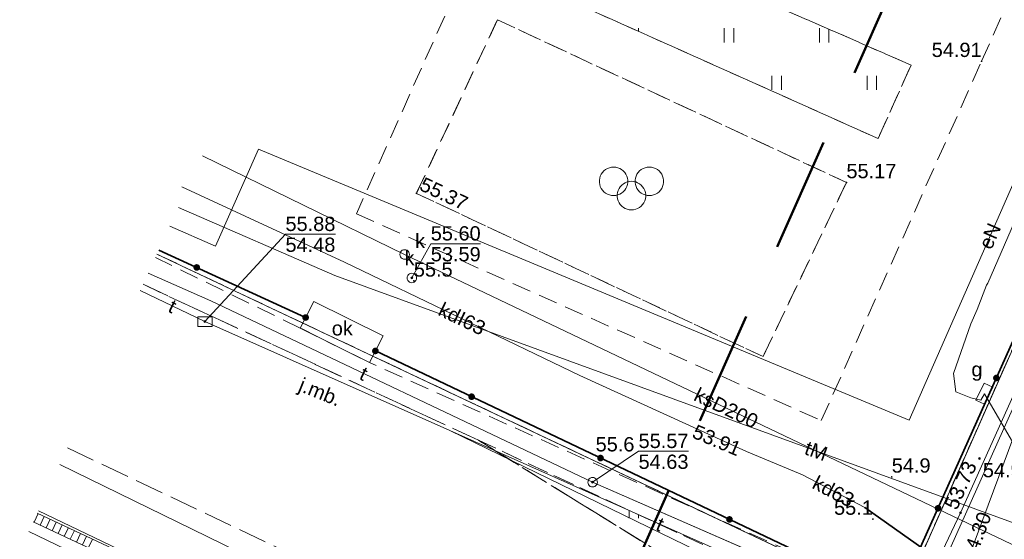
# Model space of a CAD drawing. Extents: x 5462052 to 5462554, y 5922477 to 5923179.
# Tile 2 of 42: x 5462060 to 5462112, y 5922656 to 5922684. Entities that reach past the tile are written whole.
import ezdxf
from ezdxf.enums import TextEntityAlignment as Align

# ---------------------------------------------------------------- set-up
doc = ezdxf.new("R2010")
doc.units = 0
doc.header["$PDMODE"] = 32
doc.header["$PDSIZE"] = 0.1
for name, pattern in [('PRZER1-1', [2, 1, -1]), ('PRZER2-1', [3, 2, -1]), ('PRZER3-1', [4, 3, -1]), ('PRZER3-2', [5, 3, -2])]:
    doc.linetypes.add(name, pattern=pattern)
doc.layers.get('0').update_dxf_attribs({"linetype": 'CONTINUOUS', "lineweight": 13})
doc.layers.add('!pomiar wys', color=7, linetype='CONTINUOUS')
for name, color, linetype, lineweight in [('EGDE', 7, 'CONTINUOUS', 18), ('GESDRK', 7, 'CONTINUOUS', 0), ('GUPPRZ', 7, 'CONTINUOUS', 18), ('GUPPRZ_O', 7, 'CONTINUOUS', 18), ('OTKC', 7, 'PRZER2-1', 18), ('OTKI', 7, 'CONTINUOUS', 18), ('OTKI_O', 7, 'CONTINUOUS', 18), ('OTKJ', 7, 'PRZER3-1', 18), ('OTKJ_O', 7, 'PRZER3-1', 18), ('OTOO', 7, 'CONTINUOUS', 35), ('OTRN', 7, 'CONTINUOUS', 13), ('OTRN_O', 7, 'CONTINUOUS', 13), ('OTRS', 7, 'CONTINUOUS', 13), ('OTRS_O', 7, 'CONTINUOUS', 13), ('OTSZ', 7, 'PRZER2-1', 18), ('OTZT', 7, 'PRZER2-1', 18), ('SULO', 7, 'CONTINUOUS', 35), ('SUPK', 7, 'CONTINUOUS', 18), ('zakres', 5, 'PRZER3-2', 50)]:
    doc.layers.add(name, color=color, linetype=linetype, lineweight=lineweight)
for name, color, linetype, lineweight, true_color in [('EGUG', 7, 'PRZER1-1', 18, 0x008000), ('SUEP', 1, 'CONTINUOUS', 18, 0xff0000), ('SUEP_O', 1, 'CONTINUOUS', 18, 0xff0000), ('SUGP', 7, 'CONTINUOUS', 18, 0xbfbf00), ('SUGS', 7, 'CONTINUOUS', 18, 0xbfbf00), ('SUGS_O', 7, 'CONTINUOUS', 18, 0xbfbf00), ('SUKL', 7, 'CONTINUOUS', 18, 0x803300), ('SUKP', 7, 'CONTINUOUS', 18, 0x803300), ('SUKP_O', 7, 'CONTINUOUS', 18, 0x803300), ('SUKS', 7, 'CONTINUOUS', 18, 0x803300), ('SUKS_O', 7, 'CONTINUOUS', 18, 0x803300), ('SUTP', 7, 'CONTINUOUS', 18, 0xff9100), ('SUTP_O', 7, 'CONTINUOUS', 18, 0xff9100), ('SUWP', 5, 'CONTINUOUS', 18, 0x0000ff)]:
    doc.layers.add(name, color=color, linetype=linetype, lineweight=lineweight, true_color=true_color)
doc.styles.add('GEO-INFO', font='arial.ttf')
pattern_1 = [(90, (5460000, 5920000), (-2.5, 2.5), [0.75, -4.25]), (90, (5460000.5, 5920000), (-2.5, 2.5), [0.75, -4.25])]

# ---------------------------------------------------------------- blocks, each defined once
blk = doc.blocks.new('POINT')
at = {"color": 0}
blk.add_point((0, 0), dxfattribs=at)
blk = doc.blocks.new('OKRAG_PELNY')
at = {"color": 0}
blk.add_lwpolyline([(0, 0.5), (0.12941, 0.482963), (0.25, 0.433013), (0.353553, 0.353553), (0.433013, 0.25), (0.482963, 0.12941), (0.5, 0), (0.482963, -0.12941), (0.433013, -0.25), (0.353553, -0.353553), (0.25, -0.433013), (0.12941, -0.482963), (0, -0.5), (-0.12941, -0.482963), (-0.25, -0.433013), (-0.353553, -0.353553), (-0.433013, -0.25), (-0.482963, -0.12941), (-0.5, 0), (-0.482963, 0.12941), (-0.433013, 0.25), (-0.353553, 0.353553), (-0.25, 0.433013), (-0.12941, 0.482963)], close=True, dxfattribs=at)
blk = doc.blocks.new('SZAFA1')
at = {"color": 0}
blk.add_lwpolyline([(-1, -0.5), (-1, 0.5), (1, 0.5), (1, -0.5)], close=True, dxfattribs=at)
blk = doc.blocks.new('PROSTOKAT1_5-1_PELNY')
at = {"color": 0}
blk.add_lwpolyline([(0.75, -0.5), (-0.75, -0.5), (-0.75, 0.5), (0.75, 0.5)], close=True, dxfattribs=at)
blk = doc.blocks.new('KOLO')
blk.add_hatch(color=0).paths.add_polyline_path([(-0.5, 0), (-0.482963, -0.12941), (-0.433013, -0.25), (-0.353553, -0.353553), (-0.25, -0.433013), (-0.12941, -0.482963), (0, -0.5), (0.12941, -0.482963), (0.25, -0.433013), (0.353553, -0.353553), (0.433013, -0.25), (0.482963, -0.12941), (0.5, 0), (0.482963, 0.12941), (0.433013, 0.25), (0.353553, 0.353553), (0.25, 0.433013), (0.12941, 0.482963), (0, 0.5), (-0.12941, 0.482963), (-0.25, 0.433013), (-0.353553, 0.353553), (-0.433013, 0.25), (-0.482963, 0.12941)])
blk = doc.blocks.new('PION_C')
at = {"color": 0}
blk.add_lwpolyline([(0, 0.5), (0, -0.5)], dxfattribs=at)
blk = doc.blocks.new('BUBS04')
at = {"color": 0}
for points in [[(-1.875, 2.25), (-1.651437, 2.233246), (-1.432867, 2.183359), (-1.224174, 2.101453), (-1.03002, 1.989358), (-0.854741, 1.849578), (-0.702253, 1.685235), (-0.575962, 1.5), (-0.478689, 1.298012), (-0.412608, 1.083781), (-0.379194, 0.862095), (-0.379194, 0.637905), (-0.412608, 0.416219), (-0.478689, 0.201988), (-0.575962, 0), (-0.702253, -0.185235), (-0.854741, -0.349578), (-1.03002, -0.489358), (-1.224174, -0.601453), (-1.432867, -0.683359), (-1.651437, -0.733246), (-1.875, -0.75), (-2.098563, -0.733246), (-2.317133, -0.683359), (-2.525826, -0.601453), (-2.71998, -0.489358), (-2.895259, -0.349578), (-3.047747, -0.185235), (-3.174038, 0), (-3.271311, 0.201988), (-3.337392, 0.416219), (-3.370806, 0.637905), (-3.370806, 0.862095), (-3.337392, 1.083781), (-3.271311, 1.298012), (-3.174038, 1.5), (-3.047747, 1.685235), (-2.895259, 1.849578), (-2.71998, 1.989358), (-2.525826, 2.101453), (-2.317133, 2.183359), (-2.098563, 2.233246)], [(1.875, 2.25), (2.098563, 2.233246), (2.317133, 2.183359), (2.525826, 2.101453), (2.71998, 1.989358), (2.895259, 1.849578), (3.047747, 1.685235), (3.174038, 1.5), (3.271311, 1.298012), (3.337392, 1.083781), (3.370806, 0.862095), (3.370806, 0.637905), (3.337392, 0.416219), (3.271311, 0.201988), (3.174038, 0), (3.047747, -0.185235), (2.895259, -0.349578), (2.71998, -0.489358), (2.525826, -0.601453), (2.317133, -0.683359), (2.098563, -0.733246), (1.875, -0.75), (1.651437, -0.733246), (1.432867, -0.683359), (1.224174, -0.601453), (1.03002, -0.489358), (0.854741, -0.349578), (0.702253, -0.185235), (0.575962, 0), (0.478689, 0.201988), (0.412608, 0.416219), (0.379194, 0.637905), (0.379194, 0.862095), (0.412608, 1.083781), (0.478689, 1.298012), (0.575962, 1.5), (0.702253, 1.685235), (0.854741, 1.849578), (1.03002, 1.989358), (1.224174, 2.101453), (1.432867, 2.183359), (1.651437, 2.233246)], [(0, 0.75), (0.223563, 0.733246), (0.442133, 0.683359), (0.650826, 0.601453), (0.84498, 0.489358), (1.020259, 0.349578), (1.172747, 0.185235), (1.299038, 0), (1.396311, -0.201988), (1.462392, -0.416219), (1.495806, -0.637905), (1.495806, -0.862095), (1.462392, -1.083781), (1.396311, -1.298012), (1.299038, -1.5), (1.172747, -1.685235), (1.020259, -1.849578), (0.84498, -1.989358), (0.650826, -2.101453), (0.442133, -2.183359), (0.223563, -2.233246), (0, -2.25), (-0.223563, -2.233246), (-0.442133, -2.183359), (-0.650826, -2.101453), (-0.84498, -1.989358), (-1.020259, -1.849578), (-1.172747, -1.685235), (-1.299038, -1.5), (-1.396311, -1.298012), (-1.462392, -1.083781), (-1.495806, -0.862095), (-1.495806, -0.637905), (-1.462392, -0.416219), (-1.396311, -0.201988), (-1.299038, 0), (-1.172747, 0.185235), (-1.020259, 0.349578), (-0.84498, 0.489358), (-0.650826, 0.601453), (-0.442133, 0.683359), (-0.223563, 0.733246)]]:
    blk.add_lwpolyline(points, close=True, dxfattribs=at)

msp = doc.modelspace()

# ---------------------------------------------------------------- hatches: boundary and pattern name
at = {"layer": 'OTZT', "linetype": 'Continuous'}
h = msp.add_hatch(dxfattribs=at)
h.set_pattern_fill('PTTU04', color=256, scale=0.5, style=0)
h.set_pattern_definition(pattern_1)
h.paths.add_polyline_path([(5462088.09, 5922689.7), (5462086.41, 5922686.03), (5462105.58, 5922677.45), (5462107.32, 5922681.31)], flags=0)
h = msp.add_hatch(dxfattribs=at)
h.set_pattern_fill('PTTU04', color=256, scale=0.5, style=0)
h.set_pattern_definition(pattern_1)
h.paths.add_polyline_path([(5462084.592, 5922661.595), (5462103.478, 5922649.906), (5462104.977, 5922649.776), (5462107.013, 5922650.053), (5462108.503, 5922650.467)], flags=0)

# ---------------------------------------------------------------- linework, layer by layer
msp.add_point((5462110.902, 5922660.633, 54.96))
at = {"layer": 'EGDE', "linetype": 'Continuous', "elevation": 10.22}
for points in [[(5462260.451, 5922994.783), (5462257.87, 5922988.68), (5462236.33, 5922937.77), (5462226.35, 5922914.18), (5462222.41, 5922904.86), (5462218.2, 5922904.02), (5462198.69, 5922860.52), (5462195.01, 5922852.31), (5462186.42, 5922833.17), (5462106.7, 5922652.95), (5462122.31, 5922642.45), (5462125.42, 5922649.82), (5462149.64, 5922707.11), (5462153.14, 5922715.39), (5462179.54, 5922777.82), (5462231.34, 5922900.3), (5462234.45, 5922907.67), (5462261.1, 5922970.68), (5462269.821, 5922991.294)], [(5462106.7, 5922652.95), (5462186.42, 5922833.17), (5462149.71, 5922820.72), (5462134.287, 5922815.49)], [(5462060.499, 5922655.765), (5462134.14, 5922620.59), (5462140.64, 5922617.48), (5462379.26, 5922504.49), (5462394.55, 5922499.42), (5462403.44, 5922496.9), (5462407.29, 5922495.8), (5462408.69, 5922495.4), (5462424.66, 5922494.89), (5462438.61, 5922495.21), (5462484.37, 5922501.25), (5462484.19, 5922504.97), (5462482.73, 5922519.39), (5462445.52, 5922512.89), (5462428.16, 5922511.75), (5462412.32, 5922512.85), (5462398.2, 5922516.86), (5462383.16, 5922523.09), (5462355.99, 5922535.17), (5462122.31, 5922642.45), (5462106.7, 5922652.95), (5462067.71, 5922671.375)], [(5462067.71, 5922671.375), (5462106.7, 5922652.95)]]:
    msp.add_lwpolyline(points, dxfattribs=at)
at = {"layer": 'EGUG', "linetype": 'PRZER1-1', "ltscale": 0.5, "elevation": 10.08}
for points in [[(5462260.451, 5922994.783), (5462257.87, 5922988.68), (5462236.33, 5922937.77), (5462226.35, 5922914.18), (5462222.41, 5922904.86), (5462218.2, 5922904.02), (5462198.69, 5922860.52), (5462195.01, 5922852.31), (5462186.42, 5922833.17), (5462158.1, 5922769.16), (5462106.7, 5922652.95), (5462067.71, 5922671.375)], [(5462067.71, 5922671.375), (5462106.7, 5922652.95), (5462158.1, 5922769.16)]]:
    msp.add_lwpolyline(points, dxfattribs=at)
at = {"layer": 'GESDRK', "linetype": 'Continuous'}
msp.add_lwpolyline([(5462482.733, 5922519.386), (5462484.295, 5922524.662), (5462434.386, 5922523.617), (5462397.769, 5922530.518), (5462383.599, 5922533.19), (5462338.141, 5922548.915), (5462308.111, 5922563.155), (5462219.747, 5922605.063), (5462125.423, 5922649.821), (5462122.31, 5922642.451), (5462106.697, 5922652.953), (5462067.71, 5922671.373)], dxfattribs=at)
at = {"layer": 'GUPPRZ_O', "linetype": 'Continuous', "elevation": 10.8, "flags": 128}
for points in [[(5462077.078, 5922672.418), (5462074.458, 5922672.418), (5462070.225, 5922667.829)], [(5462074.458, 5922672.418), (5462077.078, 5922672.418)], [(5462084.71, 5922671.921), (5462082.089, 5922671.921), (5462081.097, 5922670.124)], [(5462082.089, 5922671.921), (5462084.71, 5922671.921)], [(5462095.624, 5922661.015), (5462093.003, 5922661.015), (5462090.59, 5922659.39)], [(5462093.003, 5922661.015), (5462095.624, 5922661.015)]]:
    msp.add_lwpolyline(points, dxfattribs=at)
at = {"layer": 'OTKC', "linetype": 'PRZER2-1', "ltscale": 0.5, "elevation": 10.18}
for points in [[(5462078.225, 5922694.136), (5462085.88, 5922690.73), (5462078.18, 5922673.49), (5462102.6, 5922662.63), (5462111.02, 5922681.51), (5462122.19, 5922706.64), (5462128.95, 5922703.7), (5462129.97, 5922705.91), (5462123.15, 5922708.89), (5462129.18, 5922722.57), (5462143.84, 5922755.69), (5462152.4, 5922774.92), (5462151.16, 5922778.1)], [(5462117.884, 5922664.526), (5462114.311, 5922656.395), (5462112.889, 5922654.585), (5462111.664, 5922653.524), (5462108.606, 5922652.1), (5462106.59, 5922653.24), (5462078.871, 5922665.675), (5462075.237, 5922667.489), (5462067.629, 5922671.199)], [(5462066.978, 5922669.79), (5462084.592, 5922661.595), (5462108.503, 5922650.467), (5462110.442, 5922651.201), (5462112.222, 5922652.142), (5462113.78, 5922653.403), (5462115.089, 5922654.927), (5462115.941, 5922656.383), (5462119.424, 5922664.501)]]:
    msp.add_lwpolyline(points, dxfattribs=at)
for points in [[(5462088.09, 5922689.7), (5462107.32, 5922681.31), (5462105.58, 5922677.45), (5462086.41, 5922686.03)], [(5462099.54, 5922665.99), (5462081.34, 5922674.57), (5462085.59, 5922683.69), (5462103.92, 5922675.14)]]:
    msp.add_lwpolyline(points, close=True, dxfattribs=at)
at = {"layer": 'OTKI', "linetype": 'Continuous', "elevation": 10.18}
msp.add_lwpolyline([(5462075.945, 5922668.888), (5462075.237, 5922667.489), (5462078.871, 5922665.675), (5462079.582, 5922667.082)], close=True, dxfattribs=at)
at = {"layer": 'OTKJ', "linetype": 'PRZER3-1', "ltscale": 0.5, "elevation": 10.18}
for points in [[(5462084.592, 5922661.595), (5462066.978, 5922669.79)], [(5462103.478, 5922649.906), (5462084.592, 5922661.595)], [(5462063.011, 5922661.202), (5462096.51, 5922645.283), (5462122.695, 5922632.758), (5462129.465, 5922629.556), (5462150.945, 5922619.432)]]:
    msp.add_lwpolyline(points, dxfattribs=at)
at = {"layer": 'OTOO', "linetype": 'Continuous', "elevation": 10.18}
for points in [[(5462129.41, 5922704.2), (5462106.59, 5922653.24), (5462079.182, 5922666.29)], [(5462067.81, 5922671.591), (5462075.518, 5922668.045)]]:
    msp.add_lwpolyline(points, dxfattribs=at)
at = {"layer": 'OTSZ', "linetype": 'PRZER2-1', "ltscale": 0.5, "elevation": 10.1}
msp.add_lwpolyline([(5462103.92, 5922675.14), (5462085.59, 5922683.69), (5462081.34, 5922674.57), (5462099.54, 5922665.99)], close=True, dxfattribs=at)
at = {"layer": 'OTZT', "linetype": 'PRZER2-1', "ltscale": 0.5, "elevation": 10.1}
for points in [[(5462107.32, 5922681.31), (5462088.09, 5922689.7), (5462086.41, 5922686.03), (5462105.58, 5922677.45)], [(5462084.592, 5922661.595), (5462103.478, 5922649.906), (5462104.977, 5922649.776), (5462107.013, 5922650.053), (5462108.503, 5922650.467)]]:
    msp.add_lwpolyline(points, close=True, dxfattribs=at)
at = {"layer": 'SUEP', "linetype": 'Continuous', "elevation": 10.14}
for points in [[(5462068.386, 5922672.837), (5462070.791, 5922671.791), (5462073.037, 5922676.89), (5462107.207, 5922662.649), (5462118.395, 5922688.115), (5462129.041, 5922711.702), (5462142.832, 5922742.868), (5462157.854, 5922777.397), (5462165.831, 5922792.825), (5462159.812, 5922797.724)], [(5462139.46, 5922609.77), (5462140.92, 5922613.23), (5462123.29, 5922621.579), (5462124.653, 5922626.309), (5462115.507, 5922630.503), (5462060.979, 5922656.802)], [(5462139.46, 5922609.77), (5462140.92, 5922613.23), (5462123.29, 5922621.579), (5462124.653, 5922626.309), (5462115.507, 5922630.503), (5462060.979, 5922656.802)]]:
    msp.add_lwpolyline(points, dxfattribs=at)
at = {"layer": 'SUGP', "linetype": 'Continuous', "elevation": 10.14}
for points in [[(5462129.61, 5922612.64), (5462129.61, 5922612.81), (5462139.96, 5922634.08), (5462142.78, 5922640.09), (5462122.88, 5922649.46), (5462112.22, 5922654.37), (5462110.29, 5922655.32), (5462112.99, 5922662.57), (5462118.55, 5922675.64), (5462120.22, 5922678.85), (5462129.99, 5922701.56), (5462133.79, 5922709.41), (5462135.62, 5922711.38), (5462138.86, 5922717.19), (5462148.22, 5922738.46), (5462152.56, 5922748.02), (5462159.389, 5922763.142), (5462168.69, 5922785.75), (5462174.05, 5922797.54), (5462179.61, 5922795.49), (5462185.28, 5922792.78), (5462205.02, 5922839.95), (5462205.257, 5922841.102), (5462205.468, 5922841.585)], [(5462152.405, 5922790.568), (5462157.592, 5922776.615), (5462157.695, 5922775.814), (5462149.106, 5922756.37), (5462136.721, 5922728.317), (5462124.107, 5922699.897), (5462116.575, 5922683.11), (5462116.832, 5922682.468), (5462111.344, 5922669.843), (5462111.273, 5922669.747), (5462110.786, 5922668.459), (5462110.446, 5922667.715), (5462109.549, 5922665.097), (5462109.66, 5922664.146), (5462110.446, 5922663.829), (5462110.973, 5922663.701), (5462111.165, 5922664.043)], [(5462111.165, 5922664.043), (5462113.815, 5922659.506), (5462115.305, 5922658.788), (5462116.83, 5922657.941), (5462122.276, 5922655.314), (5462123.627, 5922654.592), (5462126.209, 5922653.514), (5462126.401, 5922653.419), (5462131.792, 5922650.97)]]:
    msp.add_lwpolyline(points, dxfattribs=at)
at = {"layer": 'SUKL', "linetype": 'Continuous', "elevation": 10.14}
for points in [[(5462061.423, 5922657.765), (5462092.711, 5922643.078)], [(5462061.214, 5922657.311), (5462092.499, 5922642.625)]]:
    msp.add_lwpolyline(points, dxfattribs=at)
at = {"layer": 'SUKP', "linetype": 'Continuous', "elevation": 10.14}
for points in [[(5462114.497, 5922655.229), (5462080.718, 5922671.36), (5462070.1, 5922676.547)], [(5462098.67, 5922661.01), (5462089.91, 5922665), (5462077.56, 5922670.96), (5462069.018, 5922674.904)], [(5462104.88, 5922658.07), (5462101.61, 5922659.78), (5462098.67, 5922661.01)], [(5462147.2, 5922636.01), (5462146.71, 5922636.19), (5462145.88, 5922636.53), (5462143.09, 5922635.87), (5462132.73, 5922640.63), (5462124.9, 5922644.13), (5462121.41, 5922645.95), (5462120.2, 5922646.73), (5462119.08, 5922647.56), (5462118.04, 5922648.28), (5462116.76, 5922649.19), (5462114.49, 5922651.04), (5462113.29, 5922651.88), (5462112.21, 5922652.68), (5462108, 5922655.86), (5462104.88, 5922658.07)]]:
    msp.add_lwpolyline(points, dxfattribs=at)
at = {"layer": 'SULO', "linetype": 'Continuous', "elevation": 10.12}
msp.add_lwpolyline([(5462104.88, 5922658.07), (5462108, 5922655.86), (5462112.21, 5922652.68)], dxfattribs=at)
at = {"layer": 'SUTP', "linetype": 'Continuous', "elevation": 10.14}
for points in [[(5462202.75, 5922864.4), (5462200.54, 5922859.11), (5462196.34, 5922850.1), (5462193.87, 5922846.32), (5462190.1, 5922837.45), (5462175.48, 5922805.06), (5462168.99, 5922789.11), (5462167.91, 5922786.76), (5462133.17, 5922708.35), (5462117.22, 5922673.44), (5462108.08, 5922653.01), (5462107.07, 5922652.18), (5462090.59, 5922659.39)], [(5462140.821, 5922646.999), (5462077.054, 5922670.249), (5462068.843, 5922673.825)], [(5462090.59, 5922659.39), (5462070.536, 5922668.916), (5462067.253, 5922670.384)], [(5462066.829, 5922669.468), (5462070.225, 5922667.829)], [(5462070.225, 5922667.829), (5462083.093, 5922662.107), (5462104.772, 5922652.44), (5462151.789, 5922636.498), (5462179.003, 5922623.637), (5462206.04, 5922610.308), (5462233.166, 5922597.213), (5462260.398, 5922584.398), (5462287.418, 5922571.023), (5462314.544, 5922557.928), (5462341.916, 5922545.488), (5462369.465, 5922533.516), (5462391.647, 5922526.449), (5462398.352, 5922525.1), (5462413.377, 5922522.437), (5462428.789, 5922520.803), (5462445.419, 5922519.565), (5462460.829, 5922520.764), (5462471.544, 5922520.844), (5462483.624, 5922522.412)], [(5462484.107, 5922514.757), (5462480.432, 5922514.049), (5462453.067, 5922512.604), (5462435.095, 5922514.744), (5462387.779, 5922524.254), (5462359.73, 5922531.872), (5462332.397, 5922545.437), (5462296.645, 5922562.48), (5462246.143, 5922585.781), (5462231.327, 5922592.873), (5462203.062, 5922606.805), (5462113.001, 5922647.871), (5462105.871, 5922651.023), (5462083.093, 5922662.107), (5462070.225, 5922667.829)], [(5462178.212, 5922655.533), (5462178.46, 5922656.056), (5462170.349, 5922660.836), (5462167.829, 5922661.196), (5462165.392, 5922660.357), (5462164.684, 5922659.247), (5462151.626, 5922632.716), (5462090.59, 5922659.39)], [(5462135.83, 5922625.829), (5462073.463, 5922655.017), (5462062.601, 5922660.314)], [(5462061.482, 5922657.891), (5462118.083, 5922630.76), (5462188.367, 5922596.952), (5462254.549, 5922565.016), (5462276.612, 5922553.247), (5462286.011, 5922543.33), (5462327.971, 5922525.37), (5462393.33, 5922502), (5462406.215, 5922497.905), (5462437.902, 5922496.822), (5462470.161, 5922497.929), (5462482.126, 5922485.329), (5462488.498, 5922479.018)]]:
    msp.add_lwpolyline(points, dxfattribs=at)
at = {"layer": 'SUWP', "linetype": 'Continuous', "elevation": 10.14}
msp.add_lwpolyline([(5462099.32, 5922633.49), (5462099.57, 5922633.71), (5462100.52, 5922636.02), (5462100.65, 5922636.27), (5462100.78, 5922636.54), (5462109.13, 5922656.12), (5462109.92, 5922657.79), (5462137.62, 5922719.4), (5462171.01, 5922794.84), (5462186.94, 5922831.11), (5462188.64, 5922835.73), (5462183.9, 5922843.11), (5462187.21, 5922852.13), (5462188.76, 5922854.49)], dxfattribs=at)
at = {"layer": 'zakres', "ltscale": 2, "elevation": 10.04}
msp.add_lwpolyline([(5462301.726, 5923125.01), (5462301.726, 5923125.01), (5462085.818, 5922639.236), (5462126.78, 5922621.56)], dxfattribs=at)

# ---------------------------------------------------------------- block references
at = {"layer": 'GUPPRZ'}
for p in [(5462081.097, 5922670.124, 10.16), (5462070.225, 5922667.829, 10.16), (5462090.59, 5922659.39, 10.16), (5462109.92, 5922657.79, 10.16)]:
    msp.add_blockref('POINT', p, dxfattribs=at)
at = {"layer": 'OTOO', "xscale": 0.35, "yscale": 0.35}
for p in [(5462069.799, 5922670.676, 10.18), (5462075.518, 5922668.045, 10.18), (5462079.182, 5922666.29, 10.18), (5462111.797, 5922664.867, 10.18), (5462084.235, 5922663.884, 10.18), (5462091.006, 5922660.66, 10.18), (5462108.732, 5922658.022, 10.18), (5462097.778, 5922657.436, 10.18)]:
    msp.add_blockref('KOLO', p, dxfattribs=at)
at = {"layer": 'OTRN', "xscale": 0.09, "yscale": 0.09}
for p in [(5462081.2, 5922669.97, 10.08), (5462090.747, 5922660.785, 10.08), (5462106.3, 5922659.67, 10.08), (5462105.309, 5922657.456, 10.08)]:
    msp.add_blockref('KOLO', p, dxfattribs=at)
at = {"layer": 'OTRS', "xscale": 0.09, "yscale": 0.09}
for p in [(5462111.02, 5922681.51, 10.08), (5462103.92, 5922675.14, 10.08), (5462081.34, 5922674.57, 10.08)]:
    msp.add_blockref('KOLO', p, dxfattribs=at)
at = {"layer": 'OTSZ', "xscale": 0.5, "yscale": 0.5}
msp.add_blockref('BUBS04', (5462092.63, 5922674.827, 10.1), dxfattribs=at)
at = {"layer": 'SUGS', "xscale": 0.5, "yscale": 0.5, "rotation": 244.6907520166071}
msp.add_blockref('SZAFA1', (5462111.165, 5922664.043, 10.16), dxfattribs=at)
at = {"layer": 'SUKL', "xscale": 0.5, "yscale": 0.5, "rotation": 334.8532261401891}
for p in [(5462061.364, 5922657.517, 10.14), (5462061.681, 5922657.368, 10.14), (5462061.998, 5922657.22, 10.14), (5462062.314, 5922657.071, 10.14), (5462062.631, 5922656.922, 10.14), (5462062.948, 5922656.774, 10.14), (5462063.265, 5922656.625, 10.14), (5462063.582, 5922656.476, 10.14), (5462063.899, 5922656.327, 10.14), (5462064.215, 5922656.179, 10.14)]:
    msp.add_blockref('PION_C', p, dxfattribs=at)
at = {"layer": 'SUKS', "xscale": 0.5, "yscale": 0.5}
for p in [(5462080.718, 5922671.36, 10.16), (5462081.097, 5922670.124, 10.16)]:
    msp.add_blockref('OKRAG_PELNY', p, dxfattribs=at)
at = {"layer": 'SUPK', "xscale": 0.5, "yscale": 0.5}
for name, p in [('PROSTOKAT1_5-1_PELNY', (5462070.225, 5922667.829, 10.16)), ('OKRAG_PELNY', (5462090.59, 5922659.39, 10.16))]:
    msp.add_blockref(name, p, dxfattribs=at)

# ---------------------------------------------------------------- texts
at = {"layer": '!pomiar wys', "style": 'GEO-INFO'}
msp.add_text('54.96', height=0.75, dxfattribs=at).set_placement((5462111.085, 5922660.402), align=Align.TOP_LEFT)
at = {"layer": 'GUPPRZ_O', "linetype": 'Continuous', "style": 'GEO-INFO'}
for s, p in [('55.88', (5462074.458, 5922672.591)), ('55.60', (5462082.089, 5922672.093)), ('54.48', (5462074.458, 5922671.496)), ('53.59', (5462082.089, 5922670.998)), ('55.57', (5462093.003, 5922661.187)), ('54.63', (5462093.003, 5922660.092))]:
    msp.add_text(s, height=0.75, rotation=360, dxfattribs=at).set_placement(p)
msp.add_text('53.91', height=0.75, rotation=337.2972, dxfattribs=at).set_placement((5462098.324, 5922661.092, 10.8), align=Align.MIDDLE_RIGHT)
msp.add_text('53.73', height=0.75, rotation=65.7912, dxfattribs=at).set_placement((5462109.92, 5922657.79, 10.8), align=Align.BOTTOM_LEFT)
msp.add_text('54.30', height=0.75, rotation=69.574, dxfattribs=at).set_placement((5462110.29, 5922655.32, 10.8), align=Align.MIDDLE_LEFT)
at = {"layer": 'OTKI_O', "linetype": 'Continuous', "style": 'GEO-INFO'}
msp.add_text('ok', height=0.75, rotation=360, dxfattribs=at).set_placement((5462077.443, 5922667.492, 10.8), align=Align.MIDDLE)
at = {"layer": 'OTKJ_O', "linetype": 'Continuous', "style": 'GEO-INFO'}
msp.add_text('j.mb.', height=0.75, rotation=337.9247, dxfattribs=at).set_placement((5462076.243, 5922664.048, 10.8), align=Align.MIDDLE)
at = {"layer": 'OTRN_O', "linetype": 'Continuous', "style": 'GEO-INFO'}
for s, p in [('55.5', (5462081.2, 5922669.97, 10.8)), ('55.6', (5462090.747, 5922660.785, 10.8)), ('54.9', (5462106.3, 5922659.67, 10.8))]:
    msp.add_text(s, height=0.75, rotation=360, dxfattribs=at).set_placement(p, align=Align.BOTTOM_LEFT)
msp.add_text('55.1', height=0.75, rotation=360, dxfattribs=at).set_placement((5462105.309, 5922657.456, 10.8), align=Align.BOTTOM_RIGHT)
at = {"layer": 'OTRS_O', "linetype": 'Continuous', "style": 'GEO-INFO'}
msp.add_text('54.91', height=0.75, rotation=360, dxfattribs=at).set_placement((5462111.02, 5922681.51, 10.8), align=Align.BOTTOM_RIGHT)
for s, rotation, p in [('55.17', 360, (5462103.92, 5922675.14, 10.8)), ('55.37', 334.7595, (5462081.34, 5922674.57, 10.8))]:
    msp.add_text(s, height=0.75, rotation=rotation, dxfattribs=at).set_placement(p, align=Align.BOTTOM_LEFT)
at = {"layer": 'SUEP_O', "linetype": 'Continuous', "style": 'GEO-INFO'}
msp.add_text('eN', height=0.75, rotation=66.2819, dxfattribs=at).set_placement((5462111.456, 5922672.321, 10.8), align=Align.MIDDLE)
at = {"layer": 'SUGS_O', "linetype": 'Continuous', "style": 'GEO-INFO'}
msp.add_text('g', height=0.75, rotation=360, dxfattribs=at).set_placement((5462111.069, 5922664.723, 10.8), align=Align.BOTTOM_RIGHT)
at = {"layer": 'SUKP_O', "linetype": 'Continuous', "style": 'GEO-INFO'}
for s, rotation, p in [('kdI63', 334.2385, (5462083.735, 5922667.98, 10.8)), ('ksD200', 334.4741, (5462097.607, 5922663.294, 10.8))]:
    msp.add_text(s, height=0.75, rotation=rotation, dxfattribs=at).set_placement(p, align=Align.MIDDLE_CENTER)
msp.add_text('kd63', height=0.75, rotation=332.3933, dxfattribs=at).set_placement((5462103.245, 5922658.925, 10.8), align=Align.MIDDLE)
at = {"layer": 'SUKS_O', "linetype": 'Continuous', "style": 'GEO-INFO'}
for p in [(5462081.266, 5922671.473, 10.8), (5462080.71, 5922670.571, 10.8)]:
    msp.add_text('k', height=0.75, rotation=360, dxfattribs=at).set_placement(p, align=Align.BOTTOM_LEFT)
at = {"layer": 'SUTP_O', "linetype": 'Continuous', "style": 'GEO-INFO'}
msp.add_text('t', height=0.75, rotation=334.2425, dxfattribs=at).set_placement((5462068.527, 5922668.648, 10.8), align=Align.MIDDLE_CENTER)
for s, rotation, p in [('t', 334.5929, (5462078.569, 5922665.1, 10.8)), ('tM', 339.9674, (5462102.333, 5922661.032, 10.8)), ('t', 335.9681, (5462094.138, 5922657.182, 10.8))]:
    msp.add_text(s, height=0.75, rotation=rotation, dxfattribs=at).set_placement(p, align=Align.MIDDLE)

doc.saveas('drawing.dxf')
